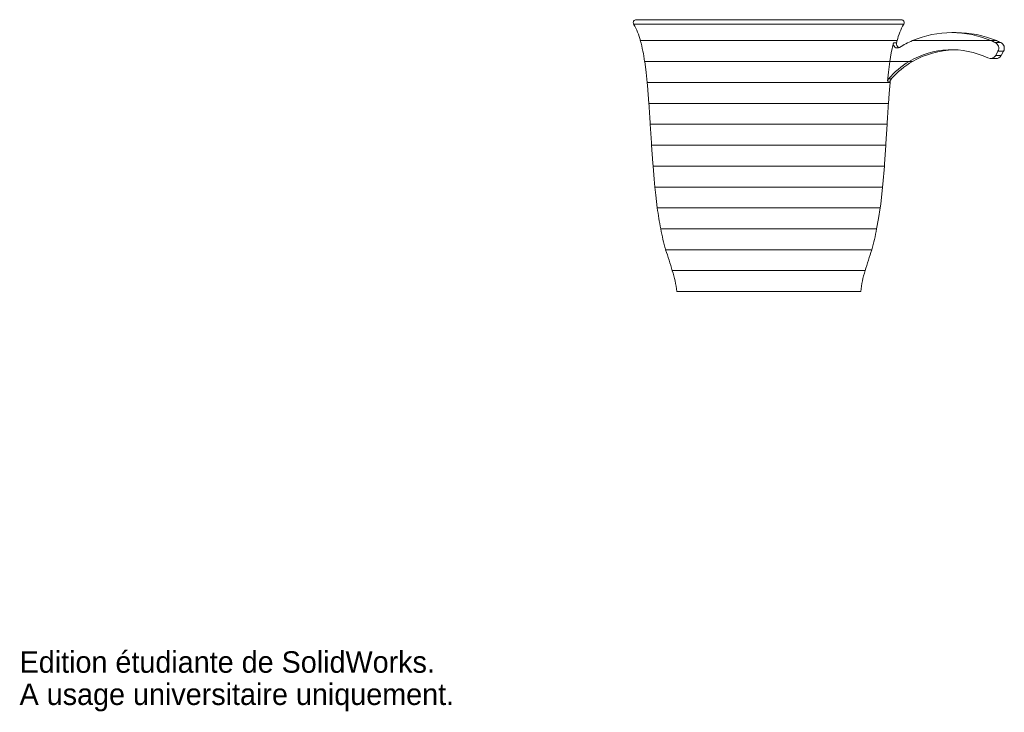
# Model space of a CAD drawing. Header units: millimetres. Extents: x 0 to 235, y 0 to 165.
import ezdxf

# ---------------------------------------------------------------- set-up
doc = ezdxf.new("R2010")
doc.units = ezdxf.units.MM
doc.styles.add('SLDTEXTSTYLE0', font='Arail.ttf')

msp = doc.modelspace()

# ---------------------------------------------------------------- linework, layer by layer
at = {"color": 7, "linetype": 'Continuous', "lineweight": 15}
for p, q in [((147.43, 165.33), (210.8, 165.33)), ((148.42, 160.33), (179.11, 160.33)), ((179.11, 160.33), (148.42, 160.33)), ((179.11, 160.33), (209.8, 160.33)), ((209.8, 160.33), (179.11, 160.33)), ((209.68, 159.82), (209.81, 160.32)), ((213.51, 160.33), (232.25, 160.33)), ((223.94, 162.26), (222.88, 162.26)), ((233.54, 160.33), (232.25, 160.33)), ((233.39, 156.81), (233.92, 157.79)), ((234.71, 156.81), (235.25, 157.79)), ((232.11, 156.04), (233.4, 156.04)), ((149.46, 155.33), (208.06, 155.33)), ((208.06, 155.33), (149.46, 155.33)), ((208.06, 155.33), (212.69, 155.33)), ((213.51, 155.33), (212.69, 155.33)), ((150.07, 150.33), (179.11, 150.33)), ((179.11, 150.33), (150.07, 150.33)), ((179.11, 150.33), (208.16, 150.33)), ((208.16, 150.33), (179.11, 150.33)), ((208.16, 150.33), (208.19, 150.61)), ((150.48, 145.33), (179.11, 145.33)), ((179.11, 145.33), (150.48, 145.33)), ((179.11, 145.33), (207.75, 145.33)), ((207.75, 145.33), (179.11, 145.33)), ((150.8, 140.33), (179.11, 140.33)), ((179.11, 140.33), (150.8, 140.33)), ((179.11, 140.33), (207.42, 140.33)), ((207.42, 140.33), (179.11, 140.33)), ((151.11, 135.33), (179.11, 135.33)), ((179.11, 135.33), (151.11, 135.33)), ((179.11, 135.33), (207.12, 135.33)), ((207.12, 135.33), (179.11, 135.33)), ((179.11, 130.33), (151.45, 130.33)), ((179.11, 130.33), (151.45, 130.33)), ((179.11, 130.33), (206.77, 130.33)), ((179.11, 130.33), (206.77, 130.33)), ((151.89, 125.33), (179.11, 125.33)), ((179.11, 125.33), (151.89, 125.33)), ((179.11, 125.33), (206.34, 125.33)), ((206.34, 125.33), (179.11, 125.33)), ((152.47, 120.33), (179.11, 120.33)), ((179.11, 120.33), (152.47, 120.33)), ((179.11, 120.33), (205.75, 120.33)), ((205.75, 120.33), (179.11, 120.33)), ((153.29, 115.33), (179.11, 115.33)), ((179.11, 115.33), (153.29, 115.33)), ((179.11, 115.33), (204.93, 115.33)), ((204.93, 115.33), (179.11, 115.33)), ((154.47, 110.33), (179.11, 110.33)), ((179.11, 110.33), (154.47, 110.33)), ((179.11, 110.33), (203.75, 110.33)), ((203.75, 110.33), (179.11, 110.33)), ((156.07, 105.33), (179.11, 105.33)), ((179.11, 105.33), (156.07, 105.33)), ((179.11, 105.33), (202.16, 105.33)), ((202.16, 105.33), (179.11, 105.33)), ((157.11, 100.33), (179.11, 100.33)), ((179.11, 100.33), (201.11, 100.33))]:
    msp.add_line(p, q, dxfattribs=at)
at = {"color": 8, "linetype": 'Continuous', "lineweight": 15}
for p, q in [((179.11, 164.28), (146.82, 164.28)), ((211.41, 164.28), (179.11, 164.28)), ((208.94, 159.83), (209.66, 159.83)), ((234.58, 159.87), (233.27, 159.87)), ((235.25, 157.79), (233.92, 157.79)), ((234.71, 156.81), (233.39, 156.81)), ((207.74, 151.18), (208.43, 151.18)), ((208.18, 150.61), (207.49, 150.61))]:
    msp.add_line(p, q, dxfattribs=at)
at = {"color": 7, "linetype": 'Continuous', "lineweight": 15, "flags": 128}
for points in [[(208.94, 159.83), (208.41, 157.41), (208.06, 155.33)], [(149.46, 155.33), (149.82, 152.67), (150.06, 150.33)], [(208.06, 155.33), (207.72, 152.76), (207.49, 150.61)], [(150.06, 150.33), (150.14, 149.61), (150.48, 145.33)], [(207.75, 145.33), (207.92, 147.67), (208.16, 150.33)], [(150.8, 140.33), (151.07, 135.89), (151.11, 135.33)], [(207.12, 135.33), (207.14, 135.64), (207.42, 140.33)], [(151.11, 135.33), (151.4, 131.06), (151.46, 130.33)], [(206.77, 130.33), (206.81, 130.81), (207.12, 135.33)], [(151.46, 130.33), (151.71, 127.2), (151.9, 125.33)], [(206.33, 125.33), (206.4, 125.99), (206.77, 130.33)], [(151.9, 125.33), (152.09, 123.38), (152.48, 120.33)], [(205.74, 120.33), (205.88, 121.25), (206.33, 125.33)], [(204.92, 115.33), (205.38, 117.81), (205.74, 120.33)]]:
    msp.add_lwpolyline(points, dxfattribs=at)
at = {"color": 7, "linetype": 'Continuous', "lineweight": 15}
for centre, radius, start, end in [((147.43, 164.63), 0.7, 90, 210.3185), ((210.8, 164.63), 0.7, 329.6815, 90), ((135.24, 157.22), 13.55, 13.2414, 31.2991), ((223.21, 157.23), 13.74, 149.2473, 166.986), ((112.33, 150.23), 37.47, 7.8142, 15.6254), ((222.99, 138.23), 24.05, 113.2159, 121.6064), ((222.88, 138.52), 23.74, 66.7542, 113.2458), ((223.94, 137.4), 24.86, 67.2836, 90), ((222.8, 138.29), 23.98, 64.1209, 66.7893), ((223.94, 137.4), 24.86, 64.6572, 67.2836), ((209.88, 159.56), 0.983, 164.2634, 300.6386), ((210.63, 159.57), 1, 165.2358, 247.7889), ((222.88, 138.31), 19.84, 64.2741, 120.8966), ((223.94, 137.4), 20.75, 91.4852, 120.2069), ((232.59, 158.51), 1.52, 331.3472, 63.4921), ((233.94, 158.51), 1.5, 330.9751, 64.6572), ((232.11, 157.49), 1.45, 244.5202, 332.1084), ((233.4, 157.54), 1.5, 270, 330.9751), ((223.13, 137.85), 20.36, 120.8417, 139.1149), ((223.94, 137.4), 20.75, 120.2069, 138.3992), ((208.5, 150.52), 1.01, 139.1857, 174.5641), ((209.18, 150.51), 1, 138.3992, 174.3495), ((-245.24, 117.24), 396.71, 3.3371, 4.0605), ((610.71, 116.42), 403.99, 175.8953, 176.6061), ((206.64, 126.7), 54.53, 186.7005, 192.023), ((197.79, 123.07), 45.15, 189.8796, 196.3993), ((163.04, 122.58), 42.5, 343.2435, 350.1869), ((85.29, 85.67), 73.44, 15.5212, 19.6088), ((-117.85, 208.66), 336.28, 342.1055, 342.9987), ((135.5, 98.37), 21.7, 5.1846, 18.695), ((222.89, 98.35), 21.86, 161.3831, 174.7883)]:
    msp.add_arc(centre, radius, start, end, dxfattribs=at)

# ---------------------------------------------------------------- texts
at = {"color": 7, "linetype": 'Continuous', "char_height": 5.1381, "attachment_point": 1, "style": 'SLDTEXTSTYLE0'}
for s, insert in [('Edition étudiante de SolidWorks.', (0, 14.33)), ('A usage universitaire uniquement.', (0, 6.62))]:
    msp.add_mtext(s, dxfattribs=dict(at, insert=insert))

doc.saveas('drawing.dxf')
